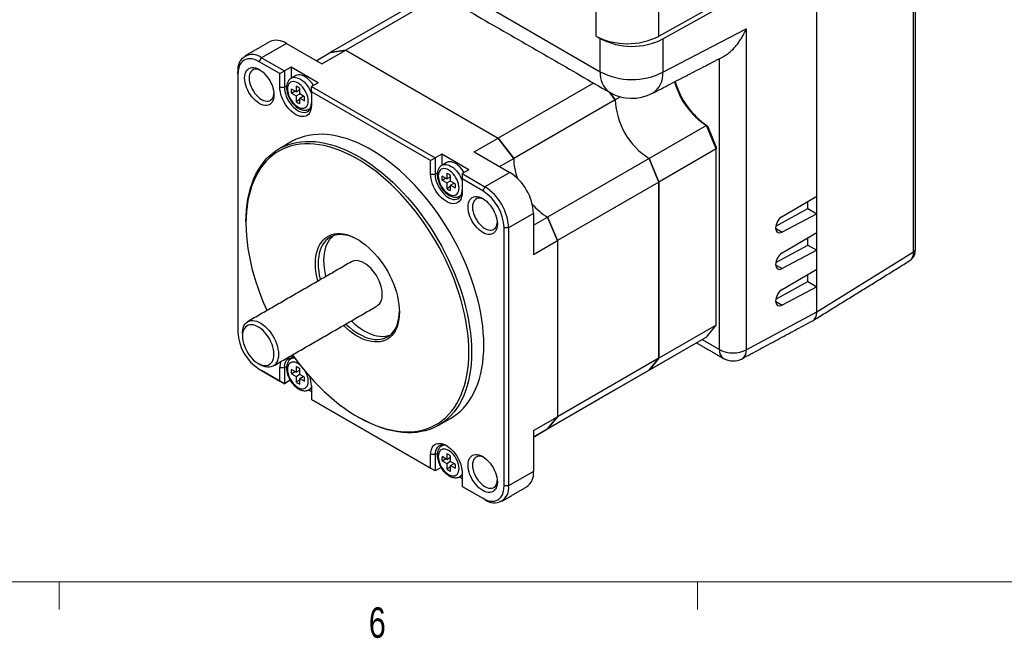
# Model space of a CAD drawing. Header units: millimetres. Extents: x 11 to 421, y 5 to 275.
# Tile 2 of 8: x 113 to 190, y 6 to 54. Entities that reach past the tile are written whole.
import ezdxf

# ---------------------------------------------------------------- set-up
doc = ezdxf.new("R2010")
doc.units = ezdxf.units.MM
doc.styles.add('SLDTEXTSTYLE0', font='TXT', dxfattribs={"width": 0.75})

msp = doc.modelspace()

# ---------------------------------------------------------------- linework, layer by layer
at = {"color": 7, "linetype": 'Continuous', "lineweight": 30}
for p, q in [((182.8586, 35.796), (182.8586, 75.0879)), ((175.2796, 31.1098), (175.2796, 70.7126)), ((175.2796, 40.1736), (175.2796, 70.7056)), ((157.9611, 59.6459), (157.9611, 52.7053)), ((162.8673, 59.2445), (162.8673, 52.6806)), ((171.9044, 57.7186), (162.8673, 52.6806)), ((163.2209, 52.4764), (172.258, 57.5144)), ((145.1158, 56.0033), (137.1608, 51.411)), ((145.8421, 55.9172), (138.3707, 51.6041)), ((149.5978, 54.933), (158.3147, 49.9008)), ((163.2209, 49.8761), (169.7534, 53.2589)), ((169.7534, 53.2589), (169.7534, 28.1385)), ((157.9611, 52.7053), (158.3147, 52.5012)), ((158.3147, 49.9008), (158.3147, 52.5012)), ((163.2209, 52.4764), (163.2209, 49.8761)), ((133.7199, 52.1255), (131.7753, 51.0029)), ((133.7199, 52.1255), (136.4969, 50.5223)), ((131.5986, 50.6967), (131.7753, 51.0029)), ((131.7753, 51.0029), (133.5603, 49.9724)), ((136.0592, 50.775), (137.1608, 51.411)), ((136.4969, 50.5223), (138.3707, 51.6041)), ((138.3707, 51.6041), (137.1608, 51.411)), ((137.1608, 51.411), (138.3707, 51.6041)), ((138.3707, 51.6041), (150.3168, 44.7078)), ((138.3707, 51.6041), (150.3168, 44.7078)), ((167.6508, 28.1491), (167.6508, 50.9411)), ((133.2068, 49.7683), (131.5986, 50.6967)), ((134.0907, 50.2786), (133.5603, 49.9724)), ((136.212, 49.054), (134.0907, 50.2786)), ((134.0907, 50.2786), (134.0907, 49.402)), ((129.9187, 49.7266), (129.9187, 49.9308)), ((129.9187, 49.7266), (129.9187, 29.5183)), ((133.2068, 49.7683), (133.5603, 49.9724)), ((133.2068, 48.7068), (133.2068, 49.7683)), ((133.5603, 49.9724), (133.5603, 48.7068)), ((133.2068, 48.7068), (133.5603, 48.7068)), ((133.7443, 48.813), (133.5603, 48.7068)), ((134.4745, 48.7676), (134.4745, 48.338)), ((134.7675, 48.1688), (134.7675, 48.5985)), ((136.212, 49.054), (135.6817, 48.7478)), ((135.6817, 48.7478), (145.369, 43.1554)), ((135.6817, 48.3396), (135.6817, 48.7478)), ((157.7881, 49.0209), (150.3168, 44.7078)), ((134.4745, 48.338), (134.1088, 48.5491)), ((134.1088, 48.2312), (134.3841, 48.3902)), ((134.1088, 48.2312), (134.4745, 48.0202)), ((134.4745, 48.338), (134.7675, 48.5072)), ((134.4745, 48.0202), (134.7675, 48.1893)), ((134.4745, 48.0202), (134.4745, 47.5905)), ((134.7295, 48.4852), (134.7675, 48.4633)), ((135.1332, 47.9577), (134.7675, 48.1688)), ((134.7675, 47.851), (135.0428, 48.0099)), ((134.7675, 47.4213), (134.7675, 47.851)), ((134.7675, 47.851), (135.1332, 47.6399)), ((135.0048, 48.0318), (135.0048, 47.988)), ((135.6817, 48.3396), (135.6817, 47.2781)), ((145.0155, 42.9513), (135.6817, 48.3396)), ((159.4816, 47.7101), (159.0294, 48.3043)), ((159.0294, 48.3043), (159.4816, 47.7101)), ((159.8915, 47.9467), (159.4816, 47.7101)), ((134.4745, 47.5905), (134.7675, 47.7597)), ((159.4816, 47.7101), (151.5266, 43.1178)), ((166.6198, 45.7073), (162.1332, 43.1173)), ((167.3919, 43.8645), (166.6198, 45.7073)), ((166.6986, 45.6638), (167.3919, 44.0091)), ((148.4429, 43.626), (150.3168, 44.7078)), ((151.5266, 43.1178), (150.3168, 44.7078)), ((150.3168, 44.7078), (151.5266, 43.1178)), ((167.3919, 44.0091), (167.3919, 43.8645)), ((145.8994, 43.4616), (145.369, 43.1554)), ((148.0207, 42.237), (145.8994, 43.4616)), ((145.8994, 43.4616), (145.8994, 42.585)), ((148.4429, 43.626), (151.2199, 42.0229)), ((167.3919, 43.8645), (162.9053, 41.2745)), ((167.3919, 30.0697), (167.3919, 43.8645)), ((145.0155, 42.9513), (145.369, 43.1554)), ((145.0155, 41.8898), (145.0155, 42.9513)), ((145.369, 43.1554), (145.369, 41.8898)), ((150.425, 42.4818), (151.5266, 43.1178)), ((162.1332, 43.1173), (154.1783, 38.525)), ((162.9053, 41.2745), (162.1332, 43.1173)), ((162.1332, 43.1173), (162.9053, 41.2745)), ((145.0155, 41.8898), (145.369, 41.8898)), ((145.5529, 41.996), (145.369, 41.8898)), ((146.2832, 41.521), (145.9175, 41.7321)), ((146.2832, 41.9506), (146.2832, 41.521)), ((146.2832, 41.521), (146.5762, 41.6902)), ((146.5382, 41.6682), (146.5762, 41.6463)), ((146.5762, 41.3518), (146.5762, 41.7815)), ((148.0207, 42.237), (147.4904, 41.9308)), ((147.4904, 41.9308), (149.2754, 40.9003)), ((147.4904, 41.9308), (147.4904, 41.5226)), ((151.2199, 42.0229), (149.2754, 40.9003)), ((145.9175, 41.4142), (146.1928, 41.5731)), ((145.9175, 41.4142), (146.2832, 41.2032)), ((146.2832, 41.2032), (146.5762, 41.3723)), ((146.2832, 41.2032), (146.2832, 40.7735)), ((146.2832, 40.7735), (146.5762, 40.9427)), ((146.9419, 41.1407), (146.5762, 41.3518)), ((146.5762, 41.034), (146.8515, 41.1929)), ((146.5762, 40.6043), (146.5762, 41.034)), ((146.5762, 41.034), (146.9419, 40.8229)), ((146.8135, 41.2148), (146.8135, 41.171)), ((147.4904, 41.5226), (147.4904, 40.4611)), ((149.0986, 40.5942), (147.4904, 41.5226)), ((149.2754, 40.9003), (149.0986, 40.5942)), ((162.9053, 41.2745), (154.9503, 36.6822)), ((162.9053, 27.4796), (162.9053, 41.2745)), ((162.9053, 41.2745), (162.9053, 27.4796)), ((172.5674, 38.5796), (175.2796, 40.1736)), ((174.5725, 39.1936), (174.5725, 39.758)), ((153.0765, 38.8072), (151.132, 37.6846)), ((153.0765, 38.8072), (153.0765, 35.6005)), ((172.0556, 37.8179), (174.5725, 39.1936)), ((175.2796, 38.7854), (172.5674, 37.3553)), ((174.5725, 39.1936), (175.2796, 38.7854)), ((175.2796, 37.3157), (175.2796, 38.7854)), ((153.0765, 37.8889), (154.1783, 38.525)), ((154.9503, 36.6822), (154.1783, 38.525)), ((154.1783, 38.525), (154.9503, 36.6822)), ((151.132, 37.6846), (150.7784, 37.6846)), ((150.7784, 17.4763), (150.7784, 37.6846)), ((151.132, 37.6846), (151.132, 17.4763)), ((172.0423, 37.6584), (172.5674, 37.3553)), ((172.5674, 35.7217), (175.2796, 37.3157)), ((153.0765, 35.6005), (154.9503, 36.6822)), ((154.9503, 36.6822), (154.9503, 22.8873)), ((154.9503, 36.6822), (154.9503, 22.8873)), ((172.0556, 34.96), (174.5725, 36.3357)), ((174.5725, 36.3357), (174.5725, 36.9001)), ((174.5725, 36.3357), (175.2796, 35.9275)), ((175.2796, 35.9275), (172.5674, 34.4974)), ((175.2796, 34.4578), (175.2796, 35.9275)), ((175.2796, 31.1098), (182.8586, 35.796)), ((172.0423, 34.8005), (172.5674, 34.4974)), ((172.5674, 32.8639), (175.2796, 34.4578)), ((174.5725, 33.4779), (174.5725, 34.0422)), ((172.0556, 32.1021), (174.5725, 33.4779)), ((174.5725, 33.4779), (175.2796, 33.0697)), ((175.2796, 33.0697), (172.5674, 31.6395)), ((175.2796, 31.1098), (175.2796, 33.0697)), ((172.0423, 31.9426), (172.5674, 31.6395)), ((169.7534, 28.1385), (175.2796, 31.1098)), ((167.3919, 30.0697), (162.9053, 27.4796)), ((166.6198, 29.1183), (167.3919, 30.0697)), ((166.6198, 29.1183), (162.1332, 26.5282)), ((166.2959, 28.9312), (167.6508, 28.1491)), ((162.9053, 27.4796), (154.9503, 22.8873)), ((163.9682, 27.587), (159.4816, 24.9969)), ((162.1332, 26.5282), (162.9053, 27.4796)), ((162.9053, 27.4796), (162.1332, 26.5282)), ((131.5986, 26.6087), (133.2068, 25.6803)), ((131.5986, 26.6087), (131.7753, 26.5067)), ((133.5603, 25.4762), (131.7753, 26.5067)), ((133.2068, 25.6803), (133.2068, 26.7418)), ((133.2068, 26.7418), (133.5603, 26.7418)), ((133.7443, 26.848), (133.5603, 26.7418)), ((133.5603, 26.7418), (133.5603, 25.4762)), ((134.4745, 26.373), (134.1088, 26.5841)), ((134.1088, 26.2663), (134.3841, 26.4252)), ((134.1088, 26.2663), (134.4745, 26.0552)), ((134.4745, 26.8027), (134.4745, 26.373)), ((134.4745, 26.373), (134.7675, 26.5422)), ((134.7295, 26.5203), (134.7675, 26.4983)), ((134.7675, 26.2039), (134.7675, 26.6335)), ((162.1332, 26.5282), (154.1783, 21.9359)), ((133.2068, 25.6803), (133.5603, 25.4762)), ((134.0254, 25.7447), (133.5603, 25.4762)), ((134.4745, 26.0552), (134.7675, 26.2244)), ((134.4745, 26.0552), (134.4745, 25.6256)), ((134.4745, 25.6256), (134.7675, 25.7947)), ((135.1332, 25.9928), (134.7675, 26.2039)), ((134.7675, 25.886), (135.0428, 26.0449)), ((134.7675, 25.4564), (134.7675, 25.886)), ((134.7675, 25.886), (135.1332, 25.675)), ((135.0048, 26.0669), (135.0048, 26.023)), ((135.4508, 24.9972), (135.6817, 24.8639)), ((135.6817, 25.3131), (135.6817, 24.2516)), ((159.4816, 24.9969), (153.0765, 21.2994)), ((135.6817, 24.2516), (145.0155, 18.8633)), ((135.6817, 24.2516), (135.6817, 24.2516)), ((145.369, 18.6592), (135.6817, 24.2516)), ((153.0765, 21.8056), (154.9503, 22.8873)), ((154.1783, 21.9359), (154.9503, 22.8873)), ((154.9503, 22.8873), (154.1783, 21.9359)), ((153.0765, 21.2999), (154.1783, 21.9359)), ((153.0765, 21.8056), (153.0765, 18.5988)), ((145.0155, 18.8633), (145.0155, 19.9248)), ((145.369, 19.9248), (145.0155, 19.9248)), ((145.5529, 20.031), (145.369, 19.9248)), ((145.369, 19.9248), (145.369, 18.6592)), ((146.2832, 19.556), (145.9175, 19.7671)), ((145.9175, 19.4493), (146.1928, 19.6082)), ((145.9175, 19.4493), (146.2832, 19.2382)), ((146.2832, 19.9857), (146.2832, 19.556)), ((146.2832, 19.556), (146.5762, 19.7252)), ((146.2832, 19.2382), (146.5762, 19.4074)), ((146.5382, 19.7033), (146.5762, 19.6813)), ((146.5762, 19.3869), (146.5762, 19.8165)), ((146.9419, 19.1758), (146.5762, 19.3869)), ((145.369, 18.6592), (145.0155, 18.8633)), ((145.8341, 18.9277), (145.369, 18.6592)), ((146.2832, 19.2382), (146.2832, 18.8086)), ((146.2832, 18.8086), (146.5762, 18.9777)), ((146.5762, 19.069), (146.8515, 19.2279)), ((146.5762, 18.6394), (146.5762, 19.069)), ((146.5762, 19.069), (146.9419, 18.858)), ((146.8135, 19.2499), (146.8135, 19.206)), ((153.0765, 18.5988), (151.132, 17.4763)), ((147.2595, 18.1801), (147.4904, 18.0469)), ((147.4904, 18.4961), (147.4904, 17.4346)), ((147.4904, 17.4346), (149.0986, 16.5062)), ((149.2754, 16.4041), (147.4904, 17.4346)), ((147.4904, 17.4346), (147.4904, 17.4346)), ((151.132, 17.4763), (150.7784, 17.4763)), ((149.2754, 16.4041), (149.0986, 16.5062))]:
    msp.add_line(p, q, dxfattribs=at)
at = {"color": 7, "linetype": 'Continuous', "lineweight": 0}
for p, q in [((415.9568, 9.9587), (15.9068, 9.9587)), ((115.9129, 9.9587), (115.9129, 7.8048)), ((165.9192, 9.9587), (165.9192, 7.8048))]:
    msp.add_line(p, q, dxfattribs=at)
at = {"color": 7, "linetype": 'Continuous', "lineweight": 30, "flags": 128}
for points in [[(131.5986, 50.6967), (131.4105, 50.7931), (131.2248, 50.8639), (131.0438, 50.9081), (130.8697, 50.9254), (130.7048, 50.9153), (130.5512, 50.8781), (130.4108, 50.8143), (130.2852, 50.7245), (130.1762, 50.61), (130.0851, 50.4723), (130.013, 50.3129), (129.9609, 50.134), (129.9293, 49.9377), (129.9187, 49.7266)], [(132.7476, 48.0936), (132.7378, 47.9261), (132.7085, 47.7728), (132.6602, 47.6363), (132.5937, 47.519), (132.5102, 47.4229), (132.4111, 47.3496), (132.2981, 47.3004), (132.1731, 47.2761), (132.0383, 47.2772), (131.896, 47.3036), (131.7485, 47.3548), (131.5986, 47.43), (131.4486, 47.528), (131.3012, 47.6469), (131.1588, 47.7849), (131.024, 47.9395), (130.8991, 48.108), (130.7861, 48.2877), (130.687, 48.4754), (130.6035, 48.6679), (130.537, 48.862), (130.4887, 49.0542), (130.4593, 49.2414), (130.4495, 49.4202), (130.4593, 49.5878), (130.4887, 49.7411), (130.537, 49.8775), (130.6035, 49.9948), (130.687, 50.0909), (130.7861, 50.1642), (130.8991, 50.2134), (131.024, 50.2377), (131.1588, 50.2366), (131.3012, 50.2103), (131.4486, 50.159), (131.5986, 50.0838), (131.7485, 49.9859), (131.896, 49.8669), (132.0383, 49.7289), (132.1731, 49.5744), (132.2981, 49.4058), (132.4111, 49.2261), (132.5102, 49.0384), (132.5937, 48.8459), (132.6602, 48.6518), (132.7085, 48.4596), (132.7378, 48.2724), (132.7476, 48.0936)], [(131.6908, 50.0262), (131.637, 50.0502), (131.5014, 50.0944), (131.3714, 50.1134), (131.2497, 50.1069), (131.1386, 50.075), (131.0406, 50.0184), (130.9574, 49.9381), (130.8909, 49.8359), (130.8425, 49.7138), (130.813, 49.5743), (130.8031, 49.4202), (130.813, 49.2547), (130.8425, 49.0812), (130.8909, 48.9031), (130.9574, 48.7241), (131.0406, 48.5479), (131.1386, 48.378), (131.2497, 48.2179), (131.3714, 48.0708), (131.5014, 47.9398), (131.637, 47.8275), (131.7753, 47.7362), (131.9137, 47.6678), (132.0493, 47.6236), (132.1792, 47.6045), (132.301, 47.611), (132.412, 47.6429), (132.5101, 47.6995), (132.5933, 47.7798), (132.6598, 47.882), (132.7082, 48.0041), (132.7377, 48.1436), (132.7439, 48.202)], [(134.0969, 49.4084), (134.1883, 49.4492), (134.3028, 49.4723), (134.4269, 49.4705), (134.5583, 49.444), (134.6943, 49.3932), (134.8323, 49.3191), (134.9697, 49.2231), (135.1037, 49.1071), (135.2317, 48.9735), (135.3514, 48.8247), (135.4602, 48.6637), (135.5561, 48.4936), (135.6373, 48.3177), (135.6817, 48.2011)], [(135.8334, 48.8354), (135.8137, 48.8678), (135.7049, 49.0288), (135.5853, 49.1776), (135.4572, 49.3112), (135.3232, 49.4272), (135.1859, 49.5232), (135.0479, 49.5973), (134.9118, 49.6481), (134.7805, 49.6746), (134.6564, 49.6764), (134.5419, 49.6533), (134.4514, 49.6131)], [(135.6817, 47.2781), (135.6719, 47.1046), (135.6428, 46.9452), (135.5948, 46.8022), (135.5286, 46.678), (135.4453, 46.5746), (135.3463, 46.4935), (135.233, 46.4361), (135.1073, 46.4032), (134.9711, 46.3953), (134.8266, 46.4127), (134.6761, 46.4549), (134.5219, 46.5215), (134.3665, 46.6112), (134.2124, 46.7227), (134.0618, 46.8542), (133.9174, 47.0036), (133.7812, 47.1687), (133.6555, 47.3468), (133.5422, 47.535), (133.4431, 47.7304), (133.3599, 47.93), (133.2937, 48.1306), (133.2457, 48.329), (133.2166, 48.5221), (133.2068, 48.7068)], [(133.5603, 48.7068), (133.5702, 48.5343), (133.5997, 48.3536), (133.6482, 48.1681), (133.7148, 47.9813), (133.7982, 47.7965), (133.8971, 47.6173), (134.0093, 47.447), (134.133, 47.2887), (134.2658, 47.1454), (134.4052, 47.0199), (134.5486, 46.9143), (134.6934, 46.8307), (134.8368, 46.7707), (134.9762, 46.7353), (135.109, 46.7253), (135.2327, 46.7407), (135.345, 46.7814), (135.4438, 46.8465), (135.5273, 46.9349), (135.5939, 47.0449), (135.6423, 47.1744), (135.6718, 47.3211), (135.6817, 47.4822)], [(135.4342, 47.6251), (135.4242, 47.7777), (135.3944, 47.9382), (135.3455, 48.1025), (135.2789, 48.2666), (135.196, 48.4265), (135.099, 48.5782), (134.9902, 48.718), (134.8723, 48.8425), (134.7482, 48.9485), (134.621, 49.0335), (134.4938, 49.0954), (134.3697, 49.1326), (134.2518, 49.1443), (134.143, 49.1301), (134.046, 49.0904), (133.9631, 49.0262), (133.8965, 48.9391), (133.8476, 48.8311), (133.8178, 48.705), (133.8078, 48.5639), (133.8178, 48.4112), (133.8476, 48.2508), (133.8965, 48.0864), (133.9631, 47.9223), (134.046, 47.7624), (134.143, 47.6107), (134.2518, 47.4709), (134.3697, 47.3465), (134.4938, 47.2405), (134.621, 47.1555), (134.7482, 47.0936), (134.8723, 47.0564), (134.9902, 47.0447), (135.099, 47.0589), (135.196, 47.0986), (135.2789, 47.1628), (135.3455, 47.2499), (135.3944, 47.3579), (135.4242, 47.4839), (135.4342, 47.6251)], [(135.6046, 47.0684), (135.5561, 47.0239), (135.4959, 46.983)], [(149.1874, 28.4989), (149.1777, 28.9829), (149.1486, 29.4771), (149.1001, 29.9803), (149.0324, 30.4915), (148.9456, 31.0096), (148.8399, 31.5333), (148.7156, 32.0616), (148.5728, 32.5933), (148.412, 33.1271), (148.2334, 33.6621), (148.0375, 34.1969), (147.8247, 34.7303), (147.5955, 35.2613), (147.3504, 35.7887), (147.0898, 36.3112), (146.8145, 36.8278), (146.5249, 37.3373), (146.2217, 37.8386), (145.9057, 38.3306), (145.5774, 38.8122), (145.2376, 39.2823), (144.8871, 39.7399), (144.5266, 40.184), (144.1569, 40.6137), (143.7789, 41.028), (143.3933, 41.4259), (143.001, 41.8066), (142.6029, 42.1693), (142.1998, 42.5132), (141.7926, 42.8374), (141.3823, 43.1414), (140.9697, 43.4244), (140.5558, 43.6858), (140.1414, 43.925), (139.7274, 44.1416), (139.3148, 44.3349), (138.9045, 44.5047), (138.4974, 44.6505), (138.0943, 44.772), (137.6962, 44.869), (137.3039, 44.9412), (136.9183, 44.9885), (136.5402, 45.0107), (136.1706, 45.0079), (135.8101, 44.98), (135.4595, 44.927), (135.1198, 44.8492), (134.7915, 44.7467), (134.4754, 44.6196), (134.1723, 44.4683), (134.0991, 44.4271)], [(130.5551, 38.1529), (130.5649, 38.6257), (130.594, 39.0863), (130.6424, 39.5336), (130.7102, 39.9666), (130.7969, 40.3844), (130.9026, 40.7861), (131.027, 41.1708), (131.1697, 41.5377), (131.3306, 41.8859), (131.5091, 42.2146), (131.705, 42.5233), (131.9178, 42.8111), (132.147, 43.0774), (132.3922, 43.3217), (132.6527, 43.5434), (132.9281, 43.7421), (133.2177, 43.9173), (133.5208, 44.0685), (133.8369, 44.1956), (134.1652, 44.2981), (134.5049, 44.376), (134.8555, 44.4289), (135.216, 44.4568), (135.5856, 44.4596), (135.9637, 44.4374), (136.3493, 44.3901), (136.7416, 44.3179), (137.1397, 44.221), (137.5428, 44.0994), (137.9499, 43.9536), (138.3602, 43.7839), (138.7728, 43.5905), (139.1868, 43.374), (139.6012, 43.1347), (140.0151, 42.8733), (140.4277, 42.5903), (140.838, 42.2864), (141.2452, 41.9621), (141.6483, 41.6182), (142.0464, 41.2555), (142.4387, 40.8748), (142.8243, 40.4769), (143.2023, 40.0626), (143.572, 39.633), (143.9325, 39.1888), (144.283, 38.7312), (144.6228, 38.2611), (144.9511, 37.7795), (145.2671, 37.2875), (145.5703, 36.7862), (145.8599, 36.2768), (146.1352, 35.7602), (146.3958, 35.2376), (146.6409, 34.7103), (146.8701, 34.1793), (147.0829, 33.6458), (147.2788, 33.111), (147.4574, 32.5761), (147.6182, 32.0422), (147.761, 31.5105), (147.8853, 30.9822), (147.991, 30.4585), (148.0778, 29.9405), (148.1455, 29.4293), (148.194, 28.926), (148.2231, 28.4319), (148.2328, 27.9478)], [(148.0207, 27.9478), (148.0111, 28.426), (147.9823, 28.9143), (147.9344, 29.4115), (147.8675, 29.9166), (147.7818, 30.4284), (147.6774, 30.9458), (147.5545, 31.4678), (147.4135, 31.9931), (147.2546, 32.5205), (147.0781, 33.049), (146.8846, 33.5774), (146.6744, 34.1045), (146.4479, 34.6291), (146.2057, 35.1501), (145.9483, 35.6664), (145.6762, 36.1768), (145.3901, 36.6802), (145.0906, 37.1755), (144.7783, 37.6615), (144.454, 38.1373), (144.1183, 38.6018), (143.772, 39.0539), (143.4158, 39.4927), (143.0505, 39.9173), (142.677, 40.3265), (142.2961, 40.7197), (141.9085, 41.0958), (141.5151, 41.4542), (141.1169, 41.7939), (140.7146, 42.1143), (140.3093, 42.4146), (139.9016, 42.6942), (139.4926, 42.9525), (139.0832, 43.1888), (138.6742, 43.4028), (138.2666, 43.5938), (137.8612, 43.7616), (137.4589, 43.9056), (137.0607, 44.0257), (136.6673, 44.1215), (136.2798, 44.1928), (135.8988, 44.2395), (135.5253, 44.2615), (135.16, 44.2587), (134.8039, 44.2311), (134.4575, 44.1788), (134.1218, 44.1019), (133.7975, 44.0006), (133.4852, 43.8751), (133.1857, 43.7256), (132.8996, 43.5526), (132.6276, 43.3563), (132.3701, 43.1372), (132.1279, 42.8959), (131.9015, 42.6327), (131.6912, 42.3484), (131.4977, 42.0434), (131.3213, 41.7186), (131.1624, 41.3746), (131.0213, 41.0122), (130.8985, 40.6321), (130.794, 40.2352), (130.7083, 39.8224), (130.6414, 39.3945), (130.5935, 38.9526), (130.5647, 38.4976), (130.5551, 38.0305), (130.5647, 37.5523), (130.5935, 37.064), (130.6414, 36.5668), (130.7083, 36.0617), (130.794, 35.5499), (130.8985, 35.0325), (131.0213, 34.5105), (131.1624, 33.9852), (131.3213, 33.4578), (131.4977, 32.9293), (131.6912, 32.4009), (131.9015, 31.8738), (132.1279, 31.3492), (132.194, 31.2033)], [(145.9056, 42.5914), (145.997, 42.6322), (146.1115, 42.6553), (146.2356, 42.6535), (146.367, 42.627), (146.503, 42.5762), (146.641, 42.502), (146.7784, 42.4061), (146.9124, 42.2901), (147.0404, 42.1565), (147.16, 42.0077), (147.2689, 41.8467), (147.3648, 41.6766), (147.446, 41.5007), (147.4904, 41.3841)], [(147.6421, 42.0184), (147.5695, 42.1326), (147.455, 42.2879), (147.3309, 42.4295), (147.1995, 42.5546), (147.0635, 42.6608), (146.9255, 42.746), (146.7881, 42.8087), (146.6541, 42.8474), (146.5261, 42.8616), (146.4064, 42.8509), (146.2976, 42.8156), (146.2601, 42.7961)], [(147.4904, 40.4611), (147.4806, 40.2876), (147.4515, 40.1281), (147.4035, 39.9852), (147.3373, 39.861), (147.254, 39.7576), (147.155, 39.6765), (147.0417, 39.6191), (146.916, 39.5862), (146.7798, 39.5783), (146.6353, 39.5957), (146.4848, 39.6379), (146.3306, 39.7044), (146.1752, 39.7942), (146.021, 39.9056), (145.8705, 40.0372), (145.726, 40.1866), (145.5899, 40.3517), (145.4641, 40.5298), (145.3509, 40.718), (145.2518, 40.9134), (145.1685, 41.113), (145.1024, 41.3136), (145.0544, 41.512), (145.0252, 41.7051), (145.0155, 41.8898)], [(145.369, 41.8898), (145.3789, 41.7173), (145.4084, 41.5366), (145.4568, 41.3511), (145.5234, 41.1643), (145.6069, 40.9795), (145.7057, 40.8003), (145.818, 40.6299), (145.9417, 40.4717), (146.0745, 40.3284), (146.2139, 40.2029), (146.3573, 40.0973), (146.5021, 40.0137), (146.6455, 39.9537), (146.7849, 39.9183), (146.9177, 39.9083), (147.0414, 39.9237), (147.1536, 39.9644), (147.2525, 40.0295), (147.3359, 40.1179), (147.4025, 40.2279), (147.451, 40.3574), (147.4805, 40.5041), (147.4904, 40.6652)], [(147.2429, 40.808), (147.2329, 40.9607), (147.2031, 41.1212), (147.1542, 41.2855), (147.0876, 41.4496), (147.0047, 41.6095), (146.9077, 41.7612), (146.7989, 41.901), (146.681, 42.0255), (146.5569, 42.1315), (146.4297, 42.2165), (146.3025, 42.2784), (146.1784, 42.3156), (146.0605, 42.3273), (145.9517, 42.3131), (145.8547, 42.2734), (145.7718, 42.2092), (145.7051, 42.1221), (145.6563, 42.0141), (145.6265, 41.888), (145.6165, 41.7469), (145.6265, 41.5942), (145.6563, 41.4338), (145.7051, 41.2694), (145.7718, 41.1053), (145.8547, 40.9454), (145.9517, 40.7937), (146.0605, 40.6539), (146.1784, 40.5295), (146.3025, 40.4235), (146.4297, 40.3385), (146.5569, 40.2766), (146.681, 40.2394), (146.7989, 40.2277), (146.9077, 40.2419), (147.0047, 40.2815), (147.0876, 40.3458), (147.1542, 40.4329), (147.2031, 40.5408), (147.2329, 40.6669), (147.2429, 40.808)], [(147.4133, 40.2514), (147.3648, 40.2069), (147.3046, 40.166)], [(150.2476, 37.991), (150.2378, 37.8235), (150.2085, 37.6702), (150.1602, 37.5338), (150.0937, 37.4165), (150.0102, 37.3204), (149.9111, 37.2471), (149.7981, 37.1979), (149.6731, 37.1736), (149.5383, 37.1746), (149.396, 37.201), (149.2486, 37.2523), (149.0986, 37.3275), (148.9486, 37.4254), (148.8012, 37.5444), (148.6589, 37.6823), (148.5241, 37.8369), (148.3991, 38.0055), (148.2861, 38.1852), (148.187, 38.3729), (148.1035, 38.5654), (148.037, 38.7594), (147.9887, 38.9517), (147.9594, 39.1388), (147.9495, 39.3177), (147.9594, 39.4852), (147.9887, 39.6385), (148.037, 39.775), (148.1035, 39.8923), (148.187, 39.9884), (148.2861, 40.0617), (148.3991, 40.1109), (148.5241, 40.1351), (148.6589, 40.1341), (148.8012, 40.1077), (148.9486, 40.0565), (149.0986, 39.9812), (149.2486, 39.8833), (149.396, 39.7644), (149.5383, 39.6264), (149.6731, 39.4718), (149.7981, 39.3032), (149.9111, 39.1236), (150.0102, 38.9359), (150.0937, 38.7433), (150.1602, 38.5493), (150.2085, 38.3571), (150.2378, 38.1699), (150.2476, 37.991)], [(149.1908, 39.9237), (149.137, 39.9476), (149.0014, 39.9918), (148.8715, 40.0109), (148.7497, 40.0044), (148.6387, 39.9725), (148.5406, 39.9158), (148.4574, 39.8356), (148.3909, 39.7334), (148.3425, 39.6113), (148.313, 39.4718), (148.3031, 39.3177), (148.313, 39.1522), (148.3425, 38.9787), (148.3909, 38.8006), (148.4574, 38.6216), (148.5406, 38.4454), (148.6387, 38.2755), (148.7497, 38.1154), (148.8715, 37.9683), (149.0014, 37.8373), (149.137, 37.725), (149.2754, 37.6337), (149.4137, 37.5652), (149.5493, 37.521), (149.6792, 37.502), (149.801, 37.5085), (149.9121, 37.5403), (150.0101, 37.597), (150.0933, 37.6772), (150.1598, 37.7795), (150.2082, 37.9016), (150.2377, 38.0411), (150.2439, 38.0995)], [(136.1889, 33.5094), (136.1531, 33.6532), (136.0864, 33.9722), (136.0384, 34.2855), (136.0095, 34.5911), (135.9999, 34.8873), (136.0095, 35.1724), (136.0384, 35.4447), (136.0864, 35.7025), (136.1531, 35.9444), (136.2382, 36.169), (136.3413, 36.375), (136.4616, 36.561), (136.5985, 36.7261), (136.7512, 36.8693), (136.9188, 36.9897), (137.1003, 37.0866), (137.2946, 37.1595), (137.5006, 37.2079), (137.7171, 37.2316), (137.9429, 37.2303), (138.1765, 37.2042), (138.4166, 37.1533), (138.6619, 37.078), (138.9108, 36.9787), (139.162, 36.856), (139.4139, 36.7106), (139.665, 36.5433), (139.9139, 36.3552), (140.1592, 36.1474), (140.3993, 35.921), (140.6329, 35.6774), (140.8587, 35.418), (141.0752, 35.1444), (141.2812, 34.8581), (141.4755, 34.5609), (141.657, 34.2544), (141.8246, 33.9405), (141.9773, 33.621), (142.1142, 33.2979), (142.2345, 32.9729), (142.3376, 32.648), (142.4227, 32.3251), (142.4895, 32.0061), (142.5374, 31.6928), (142.5663, 31.3872), (142.576, 31.091), (142.576, 31.091)], [(139.3419, 36.7544), (139.1443, 36.8576), (138.8962, 36.9669), (138.6512, 37.0521), (138.4107, 37.1126), (138.1763, 37.1481), (137.9494, 37.1583), (137.7314, 37.1431), (137.5237, 37.1028), (137.3274, 37.0374), (137.144, 36.9475), (136.9744, 36.8335), (136.8197, 36.6963), (136.6809, 36.5365), (136.5588, 36.3552), (136.4542, 36.1536), (136.3677, 35.9329), (136.2999, 35.6943), (136.2512, 35.4395), (136.2218, 35.1699), (136.212, 34.8873), (136.2218, 34.5933), (136.2512, 34.2899), (136.2999, 33.9788), (136.3677, 33.6619), (136.3783, 33.6188)], [(137.3663, 37.0527), (137.244, 36.9412), (137.1052, 36.7814), (136.9831, 36.6002), (136.8785, 36.3985), (136.792, 36.1778), (136.7242, 35.9392), (136.6754, 35.6844), (136.6461, 35.4149), (136.6363, 35.1322), (136.6461, 34.8383), (136.6754, 34.5348), (136.7242, 34.2237), (136.792, 33.9069), (136.8026, 33.8637)], [(141.2325, 32.4789), (141.2225, 32.6778), (141.1929, 32.8853), (141.144, 33.0986), (141.0764, 33.3147), (140.9912, 33.5305), (140.8895, 33.743), (140.7728, 33.9492), (140.6427, 34.1462), (140.501, 34.3313), (140.3497, 34.5018), (140.191, 34.6554), (140.027, 34.7899), (139.8602, 34.9035), (139.6927, 34.9944), (139.5269, 35.0615), (139.3653, 35.1038), (139.21, 35.1208), (139.0633, 35.112), (138.9272, 35.0778), (138.8183, 35.0274)], [(142.576, 31.091), (142.5663, 30.8059), (142.5374, 30.5337), (142.4895, 30.2758), (142.4227, 30.0339), (142.3376, 29.8093), (142.2345, 29.6033), (142.1142, 29.4173), (141.9773, 29.2522), (141.8246, 29.109), (141.657, 28.9886), (141.4755, 28.8917), (141.2812, 28.8188), (141.0752, 28.7704), (140.8587, 28.7467), (140.6329, 28.748), (140.3993, 28.7741), (140.1592, 28.825), (139.9139, 28.9003), (139.665, 28.9996), (139.4139, 29.1223), (139.162, 29.2677), (138.9108, 29.435), (138.6619, 29.6231), (138.4166, 29.8309), (138.1887, 30.0453)], [(138.3782, 30.1546), (138.4107, 30.1234), (138.6512, 29.9063), (138.8962, 29.7085), (139.1443, 29.5314), (139.394, 29.3759), (139.6436, 29.2432), (139.8917, 29.1338), (140.1368, 29.0487), (140.3773, 28.9881), (140.6117, 28.9527), (140.8386, 28.9425), (141.0566, 28.9576), (141.2643, 28.998), (141.4605, 29.0633), (141.644, 29.1533), (141.8136, 29.2672), (141.9683, 29.4045), (142.1071, 29.5643), (142.2291, 29.7455), (142.3337, 29.9471), (142.4202, 30.1679), (142.488, 30.4064), (142.5368, 30.6613), (142.5661, 30.9308), (142.5755, 31.153)], [(130.2723, 29.4174), (130.2748, 29.5127), (130.2946, 29.6934), (130.334, 29.8587), (130.3923, 30.0064), (130.4688, 30.1344), (130.5624, 30.2408), (130.6718, 30.3243), (130.7954, 30.3835), (130.9316, 30.4177), (131.0783, 30.4264), (131.2336, 30.4095), (131.3952, 30.3672), (131.5609, 30.3001), (131.7284, 30.2091), (131.8953, 30.0956), (132.0593, 29.9611), (132.218, 29.8075), (132.3693, 29.6369), (132.511, 29.4519), (132.6411, 29.2548), (132.7578, 29.0486), (132.8595, 28.8361), (132.9447, 28.6203), (133.0122, 28.4043), (133.0612, 28.191), (133.0908, 27.9834), (133.1007, 27.7845)], [(132.7472, 27.7845), (132.7374, 27.9693), (132.7083, 28.1624), (132.6603, 28.3607), (132.5941, 28.5613), (132.5108, 28.7609), (132.4118, 28.9563), (132.2985, 29.1446), (132.1728, 29.3226), (132.0366, 29.4877), (131.8921, 29.6372), (131.7416, 29.7687), (131.5874, 29.8802), (131.432, 29.9699), (131.2779, 30.0364), (131.1273, 30.0787), (130.9829, 30.096), (130.8467, 30.0882), (130.721, 30.0553), (130.6077, 29.9978), (130.5086, 29.9167), (130.4254, 29.8133), (130.3592, 29.6891), (130.3112, 29.5462), (130.2821, 29.3867), (130.2723, 29.2133), (130.2821, 29.0285), (130.3112, 28.8355), (130.3592, 28.6371), (130.4254, 28.4365), (130.5086, 28.2369), (130.6077, 28.0415), (130.721, 27.8532), (130.8467, 27.6752), (130.9829, 27.5101), (131.1273, 27.3606), (131.2779, 27.2291), (131.432, 27.1176), (131.5874, 27.0279), (131.7416, 26.9614), (131.8921, 26.9191), (132.0366, 26.9018), (132.1728, 26.9096), (132.2985, 26.9425), (132.4118, 27), (132.5108, 27.0811), (132.5941, 27.1845), (132.6603, 27.3087), (132.7083, 27.4516), (132.7374, 27.6111), (132.7472, 27.7845)], [(138.8024, 30.3996), (138.835, 30.3683), (139.0754, 30.1512), (139.3205, 29.9535), (139.5686, 29.7763), (139.8182, 29.6209), (140.0679, 29.4881), (140.316, 29.3788), (140.5611, 29.2936), (140.8015, 29.2331), (141.0359, 29.1976), (141.2628, 29.1874), (141.4808, 29.2025), (141.6886, 29.2429), (141.8459, 29.293)], [(133.1007, 27.7845), (133.0908, 27.5971), (133.0612, 27.4238), (133.0122, 27.267), (132.9447, 27.1289), (132.8595, 27.0115), (132.7578, 26.9164), (132.6411, 26.845), (132.511, 26.7982), (132.3693, 26.7767), (132.218, 26.7808), (132.0593, 26.8104), (131.8953, 26.8652), (131.7284, 26.9444), (131.6863, 26.968)], [(134.1938, 27.7391), (134.4575, 27.3765), (134.8039, 26.9244), (135.16, 26.4856), (135.5253, 26.061), (135.8988, 25.6518), (136.2798, 25.2586), (136.6673, 24.8825), (137.0607, 24.5241), (137.4589, 24.1844), (137.8612, 23.864), (138.2666, 23.5637), (138.6742, 23.2841), (139.0832, 23.0258), (139.4926, 22.7895), (139.9016, 22.5755), (140.3093, 22.3845), (140.7146, 22.2167), (141.1169, 22.0727), (141.5151, 21.9526), (141.9085, 21.8568), (142.2961, 21.7855), (142.677, 21.7388), (143.0505, 21.7168), (143.4158, 21.7196), (143.772, 21.7472), (144.1183, 21.7995), (144.454, 21.8764), (144.7783, 21.9777), (145.0906, 22.1032), (145.3901, 22.2527), (145.6762, 22.4257), (145.9483, 22.622), (146.2057, 22.8411), (146.4479, 23.0824), (146.6744, 23.3456), (146.8846, 23.6299), (147.0781, 23.9349), (147.2546, 24.2597), (147.4135, 24.6037), (147.5545, 24.9661), (147.6774, 25.3462), (147.7818, 25.7431), (147.8675, 26.1559), (147.9344, 26.5838), (147.9823, 27.0257), (148.0111, 27.4807), (148.0207, 27.9478)], [(148.2328, 27.9478), (148.2231, 27.475), (148.194, 27.0145), (148.1455, 26.5672), (148.0778, 26.1342), (147.991, 25.7163), (147.8853, 25.3146), (147.761, 24.9299), (147.6182, 24.5631), (147.4574, 24.2149), (147.2788, 23.8861), (147.0829, 23.5775), (146.8701, 23.2897), (146.6409, 23.0233), (146.3958, 22.779), (146.1352, 22.5573), (145.8599, 22.3587), (145.5703, 22.1835), (145.2671, 22.0322), (144.9511, 21.9052), (144.6228, 21.8026), (144.283, 21.7248), (143.9325, 21.6719), (143.572, 21.644), (143.2023, 21.6411), (142.8243, 21.6634), (142.4387, 21.7106), (142.0464, 21.7828), (141.6483, 21.8798), (141.2452, 22.0013), (140.838, 22.1471), (140.4277, 22.3169), (140.0151, 22.5103), (139.6012, 22.7268), (139.3925, 22.8445)], [(146.5981, 22.7758), (146.8145, 22.9097), (147.0898, 23.1084), (147.3504, 23.3301), (147.5955, 23.5744), (147.8247, 23.8408), (148.0375, 24.1286), (148.2334, 24.4372), (148.412, 24.766), (148.5728, 25.1142), (148.7156, 25.481), (148.8399, 25.8657), (148.9456, 26.2674), (149.0324, 26.6852), (149.1001, 27.1183), (149.1486, 27.5656), (149.1777, 28.0261), (149.1874, 28.4989)], [(134.7716, 26.9654), (134.7482, 26.9836), (134.621, 27.0686), (134.4938, 27.1304), (134.3697, 27.1677), (134.2518, 27.1793), (134.143, 27.1651), (134.046, 27.1255), (133.9631, 27.0613), (133.8965, 26.9741), (133.8476, 26.8662), (133.8178, 26.7401), (133.8078, 26.599), (133.8178, 26.4463), (133.8476, 26.2858), (133.8965, 26.1215), (133.9631, 25.9574), (134.046, 25.7975), (134.143, 25.6458), (134.2518, 25.506), (134.3697, 25.3815), (134.4938, 25.2755), (134.621, 25.1905), (134.7482, 25.1286), (134.8723, 25.0914), (134.9902, 25.0797), (135.099, 25.0939), (135.196, 25.1336), (135.2789, 25.1978), (135.3455, 25.285), (135.3944, 25.3929), (135.4242, 25.519), (135.4342, 25.6601), (135.4342, 25.6601)], [(134.0969, 27.4435), (134.1883, 27.4843), (134.2243, 27.4945)], [(145.0155, 19.9248), (145.0252, 20.0983), (145.0544, 20.2578), (145.1024, 20.4007), (145.1685, 20.5249), (145.2518, 20.6283), (145.3509, 20.7094), (145.4641, 20.7668), (145.5899, 20.7998), (145.726, 20.8076), (145.8705, 20.7902), (146.021, 20.748), (146.1752, 20.6815), (146.3306, 20.5918), (146.4848, 20.4803), (146.6353, 20.3487), (146.7798, 20.1993), (146.916, 20.0342), (147.0417, 19.8562), (147.155, 19.6679), (147.254, 19.4725), (147.3373, 19.2729), (147.4035, 19.0723), (147.4515, 18.8739), (147.4806, 18.6808), (147.4904, 18.4961)], [(146.3449, 20.5824), (146.2139, 20.6363), (146.0745, 20.6717), (145.9417, 20.6817), (145.818, 20.6663), (145.7057, 20.6256), (145.6069, 20.5605), (145.5234, 20.4721), (145.4568, 20.3621), (145.4084, 20.2326), (145.3789, 20.0859), (145.369, 19.9248)], [(147.2429, 18.8431), (147.2329, 18.9958), (147.2031, 19.1562), (147.1542, 19.3206), (147.0876, 19.4847), (147.0047, 19.6446), (146.9077, 19.7963), (146.7989, 19.9361), (146.681, 20.0605), (146.5569, 20.1666), (146.4297, 20.2516), (146.3025, 20.3134), (146.1784, 20.3507), (146.0605, 20.3623), (145.9517, 20.3481), (145.8547, 20.3085), (145.7718, 20.2443), (145.7051, 20.1571), (145.6563, 20.0492), (145.6265, 19.9231), (145.6165, 19.782), (145.6265, 19.6293), (145.6563, 19.4688), (145.7051, 19.3045), (145.7718, 19.1404), (145.8547, 18.9805), (145.9517, 18.8288), (146.0605, 18.689), (146.1784, 18.5645), (146.3025, 18.4585), (146.4297, 18.3735), (146.5569, 18.3116), (146.681, 18.2744), (146.7989, 18.2627), (146.9077, 18.2769), (147.0047, 18.3166), (147.0876, 18.3808), (147.1542, 18.468), (147.2031, 18.5759), (147.2329, 18.702), (147.2429, 18.8431)], [(145.9056, 20.6265), (145.997, 20.6672), (146.033, 20.6775)], [(150.2476, 17.7827), (150.2378, 17.6152), (150.2085, 17.4619), (150.1602, 17.3254), (150.0937, 17.2081), (150.0102, 17.112), (149.9111, 17.0387), (149.7981, 16.9895), (149.6731, 16.9652), (149.5383, 16.9663), (149.396, 16.9927), (149.2486, 17.0439), (149.0986, 17.1191), (148.9486, 17.2171), (148.8012, 17.336), (148.6589, 17.474), (148.5241, 17.6286), (148.3991, 17.7971), (148.2861, 17.9768), (148.187, 18.1645), (148.1035, 18.357), (148.037, 18.5511), (147.9887, 18.7433), (147.9594, 18.9305), (147.9495, 19.1093), (147.9594, 19.2769), (147.9887, 19.4302), (148.037, 19.5666), (148.1035, 19.6839), (148.187, 19.78), (148.2861, 19.8533), (148.3991, 19.9025), (148.5241, 19.9268), (148.6589, 19.9257), (148.8012, 19.8994), (148.9486, 19.8481), (149.0986, 19.7729), (149.2486, 19.6749), (149.396, 19.556), (149.5383, 19.418), (149.6731, 19.2634), (149.7981, 19.0949), (149.9111, 18.9152), (150.0102, 18.7275), (150.0937, 18.535), (150.1602, 18.3409), (150.2085, 18.1487), (150.2378, 17.9615), (150.2476, 17.7827)], [(149.1908, 19.7153), (149.137, 19.7392), (149.0014, 19.7835), (148.8715, 19.8025), (148.7497, 19.796), (148.6387, 19.7641), (148.5406, 19.7075), (148.4574, 19.6272), (148.3909, 19.525), (148.3425, 19.4029), (148.313, 19.2634), (148.3031, 19.1093), (148.313, 18.9438), (148.3425, 18.7703), (148.3909, 18.5922), (148.4574, 18.4132), (148.5406, 18.237), (148.6387, 18.0671), (148.7497, 17.907), (148.8715, 17.7599), (149.0014, 17.6289), (149.137, 17.5166), (149.2754, 17.4253), (149.4137, 17.3569), (149.5493, 17.3127), (149.6792, 17.2936), (149.801, 17.3001), (149.9121, 17.332), (150.0101, 17.3886), (150.0933, 17.4689), (150.1598, 17.5711), (150.2082, 17.6932), (150.2377, 17.8327), (150.2439, 17.8911)], [(149.0986, 16.5062), (149.2867, 16.4098), (149.4724, 16.3391), (149.6534, 16.2948), (149.8274, 16.2776), (149.9923, 16.2876), (150.1459, 16.3248), (150.2864, 16.3887), (150.4119, 16.4784), (150.5209, 16.5929), (150.612, 16.7307), (150.6841, 16.89), (150.7363, 17.0689), (150.7678, 17.2652), (150.7784, 17.4763)]]:
    msp.add_lwpolyline(points, dxfattribs=at)
at = {"color": 7, "linetype": 'Continuous', "lineweight": 30}
for centre, radius, start, end in [((160.4383, 57.4828), 5.3816, 242.59248, 296.830222), ((160.7919, 57.2797), 5.3825, 242.597691, 296.825011), ((132.9524, 51.0685), 1.3062, 54.017164, 114.672377), ((131.0542, 50.1082), 1.1492, 51.130102, 188.88065), ((160.0719, 49.7306), 1.7654, 174.466904, 234.220915), ((160.7919, 54.6783), 5.3816, 242.59248, 296.830222), ((161.3909, 49.7537), 1.8341, 303.344287, 3.827503), ((134.2813, 48.0946), 0.7002, 46.020223, 73.985154), ((169.788, 50.6184), 5.8443, 194.832767, 237.173605), ((170.2271, 50.87), 6.2893, 195.932609, 235.87223), ((134.7918, 48.3902), 0.7012, 166.901596, 193.098404), ((134.4502, 47.7988), 0.7012, 346.901596, 13.098404), ((160.7896, 51.3295), 3.5, 240.002688, 297.377238), ((134.9607, 48.0944), 0.7002, 226.020223, 253.985154), ((165.2167, 47.9594), 5.7405, 182.489016, 237.510984), ((165.2167, 47.9594), 5.7405, 182.489016, 237.510984), ((156.3216, 43.2028), 4.7957, 181.015782, 199.929557), ((156.3216, 43.2028), 4.7957, 181.015782, 199.929557), ((146.6005, 41.5731), 0.7012, 166.901596, 193.098404), ((146.09, 41.2776), 0.7002, 46.020223, 73.985154), ((149.0563, 38.63), 4.0241, 2.524322, 57.475678), ((146.2589, 40.9818), 0.7012, 346.901596, 13.098404), ((147.1118, 37.5074), 4.0241, 2.524322, 57.475678), ((146.7694, 41.2774), 0.7002, 226.020223, 253.985154), ((147.1494, 37.5291), 3.6323, 2.45345, 57.54655), ((156.6489, 42.6346), 4.7951, 220.066554, 238.986343), ((156.6489, 42.6346), 4.7951, 220.066554, 238.986343), ((182.7525, 36.0196), 0.2475, 295.38794, 354.638035), ((140.2102, 32.3898), 1.0261, 306.332011, 4.98017), ((133.5477, 29.6738), 3.6323, 182.45345, 237.54655), ((168.3959, 28.0725), 0.749, 174.132433, 234.555387), ((168.7124, 30.1912), 2.3016, 242.530982, 296.89172), ((168.9962, 28.0703), 0.7603, 304.039746, 5.14708), ((134.3787, 26.7736), 1.1723, 157.619116, 181.553383), ((134.1863, 26.8557), 0.6363, 70.454515, 190.309858), ((133.8263, 26.4575), 1.1729, 62.489804, 82.153803), ((168.7114, 28.7614), 1.5, 240.002688, 298.265568), ((134.7918, 26.4252), 0.7012, 166.901596, 193.098404), ((134.2813, 26.1296), 0.7002, 46.020223, 73.985154), ((133.7858, 25.6038), 1.6493, 1.955437, 29.095131), ((134.9607, 26.1294), 0.7002, 226.020223, 253.985154), ((134.4502, 25.8339), 0.7012, 346.901596, 13.098404), ((133.4508, 25.2747), 2.2312, 0.987972, 19.921852), ((135.2395, 25.4566), 0.508, 300.309929, 330.508498), ((146.6005, 19.6082), 0.7012, 166.901596, 193.098404), ((146.09, 19.3126), 0.7002, 46.020223, 73.985154), ((146.7694, 19.3124), 0.7002, 226.020223, 253.985154), ((146.2589, 19.0169), 0.7012, 346.901596, 13.098404), ((151.7772, 18.4626), 1.3064, 305.325858, 5.986322), ((147.0482, 18.6396), 0.508, 300.309929, 330.508498), ((149.9965, 17.2989), 1.1492, 231.130102, 8.88065)]:
    msp.add_arc(centre, radius, start, end, dxfattribs=at)
for centre, major_axis, ratio, start_param, end_param in [((172.5817, 37.9755), (0.3849, 0.6437), 0.5873687, 0.8209432, 3.9093565), ((172.5817, 35.1176), (0.3849, 0.6437), 0.5873687, 0.8209432, 3.9093565), ((181.7918, 36.405), (-0.7631, 1.2916), 0.5772844, 3.1532274, 3.9211051), ((172.5817, 32.2597), (0.3849, 0.6437), 0.5873687, 0.8209432, 3.9093565), ((174.2188, 31.7225), (-0.7502, 1.2995), 0.5772057, 3.1241433, 3.9269197), ((174.2188, 31.7225), (-0.7502, 1.2995), 0.5772057, 3.1241433, 3.9269197)]:
    msp.add_ellipse(centre, major_axis=major_axis, ratio=ratio, start_param=start_param, end_param=end_param, dxfattribs=at)
for points, degree in [([(182.999, 35.9965), (182.999, 75.2884)], 1), ([(140.7144, 58.8773), (159.0397, 48.2984)], 1), ([(132.4072, 52.2554), (130.4626, 51.1329)], 1), ([(162.3991, 48.2215), (167.9608, 51.1016)], 1), ([(134.4514, 49.6131), (134.0978, 49.409)], 1), ([(135.4977, 46.9841), (135.5902, 47.0375)], 1), ([(166.6198, 45.7073), (166.6464, 45.692), (166.6726, 45.6775), (166.6986, 45.6638)], 3), ([(134.0991, 44.4271), (133.1445, 43.876)], 1), ([(146.2601, 42.7961), (145.9065, 42.592)], 1), ([(147.3064, 40.1671), (147.3989, 40.2205)], 1), ([(130.5551, 38.1529), (130.5551, 38.0305)], 1), ([(138.8183, 35.0274), (130.6866, 30.3331)], 1), ([(174.982, 30.4308), (182.5635, 35.1186)], 1), ([(132.6864, 26.8689), (140.8182, 31.5632)], 1), ([(169.4218, 27.4402), (174.9558, 30.4157)], 1), ([(130.2723, 29.4174), (130.2723, 29.2133)], 1), ([(165.8564, 28.6776), (167.9615, 27.4623)], 1), ([(131.5095, 27.0701), (131.6863, 26.968)], 1), ([(134.1903, 27.4975), (134.0978, 27.4441)], 1), ([(135.4977, 25.0191), (135.6817, 25.1253)], 1), ([(139.2865, 22.9057), (139.3925, 22.8445)], 1), ([(145.6435, 22.2248), (146.5981, 22.7758)], 1), ([(145.999, 20.6805), (145.9065, 20.627)], 1), ([(147.3064, 18.2021), (147.4904, 18.3083)], 1), ([(150.5881, 16.2741), (152.5326, 17.3967)], 1)]:
    msp.add_open_spline(points, degree=degree, dxfattribs=at)
for points, knots in [([(167.9587, 51.1056), (168.0157, 51.1354), (168.182, 51.2223), (168.4677, 51.4445), (168.7596, 51.7274), (169.0049, 52.0137), (169.2061, 52.2817), (169.3957, 52.5705), (169.5805, 52.8932), (169.6949, 53.1272), (169.7523, 53.2564), (169.7534, 53.2589)], [0, 0, 0, 0, 0.0841364, 0.2451787, 0.4107162, 0.5220481, 0.6342239, 0.7487728, 0.8640404, 0.9973539, 1, 1, 1, 1]), ([(134.0978, 49.4058), (134.0855, 49.3995), (134.0362, 49.3745), (133.9632, 49.3093), (133.8821, 49.2133), (133.8184, 49.1004), (133.7714, 48.9729), (133.7422, 48.8313), (133.7315, 48.6774), (133.7398, 48.5138), (133.7671, 48.3444), (133.8123, 48.1725), (133.8743, 48.0014), (133.9519, 47.8339), (134.0435, 47.6726), (134.1477, 47.5199), (134.2631, 47.3785), (134.388, 47.2505), (134.5211, 47.1383), (134.6607, 47.0441), (134.8054, 46.9705), (134.9527, 46.9199), (135.0942, 46.8958), (135.2311, 46.8956), (135.3582, 46.9213), (135.4484, 46.9526), (135.4891, 46.9804), (135.4944, 46.984)], [0, 0, 0, 0, 0.0128457, 0.0515202, 0.0900932, 0.1293065, 0.1697455, 0.2116439, 0.2548009, 0.2987157, 0.3428569, 0.3868996, 0.4307839, 0.4745419, 0.5182459, 0.5619849, 0.6058262, 0.649866, 0.6941991, 0.7388946, 0.7839441, 0.8290781, 0.8736609, 0.9123771, 0.9539704, 0.994006, 1, 1, 1, 1]), ([(145.9065, 42.5888), (145.8942, 42.5825), (145.8449, 42.5575), (145.7719, 42.4922), (145.6907, 42.3963), (145.6271, 42.2833), (145.5801, 42.1559), (145.5509, 42.0143), (145.5401, 41.8604), (145.5485, 41.6968), (145.5758, 41.5273), (145.621, 41.3555), (145.683, 41.1844), (145.7605, 41.0169), (145.8522, 40.8556), (145.9564, 40.7029), (146.0717, 40.5615), (146.1967, 40.4335), (146.3297, 40.3213), (146.4694, 40.2271), (146.6141, 40.1535), (146.7614, 40.1029), (146.9028, 40.0788), (147.0398, 40.0786), (147.1669, 40.1043), (147.2571, 40.1356), (147.2978, 40.1634), (147.3031, 40.167)], [0, 0, 0, 0, 0.0128457, 0.0515202, 0.0900932, 0.1293065, 0.1697455, 0.2116439, 0.2548009, 0.2987157, 0.3428569, 0.3868996, 0.4307839, 0.4745419, 0.5182459, 0.5619849, 0.6058262, 0.649866, 0.6941991, 0.7388946, 0.7839441, 0.8290781, 0.8736609, 0.9123771, 0.9539704, 0.994006, 1, 1, 1, 1]), ([(182.5609, 35.1206), (182.5825, 35.1333), (182.6449, 35.1699), (182.7326, 35.2519), (182.8222, 35.3614), (182.8937, 35.4856), (182.9477, 35.6224), (182.9835, 35.7715), (182.9976, 35.898), (182.9987, 35.9746), (182.999, 35.9965)], [0, 0, 0, 0, 0.07361933, 0.21264333, 0.3509764, 0.49082321, 0.63427506, 0.78306457, 0.93805963, 1, 1, 1, 1]), ([(134.0978, 27.4408), (134.0855, 27.4346), (134.0362, 27.4096), (133.9632, 27.3443), (133.8821, 27.2484), (133.8184, 27.1354), (133.7714, 27.008), (133.7422, 26.8664), (133.7315, 26.7124), (133.7398, 26.5489), (133.7671, 26.3794), (133.8123, 26.2076), (133.8743, 26.0365), (133.9519, 25.869), (134.0435, 25.7076), (134.1477, 25.555), (134.2631, 25.4135), (134.388, 25.2856), (134.5211, 25.1734), (134.6607, 25.0792), (134.8054, 25.0055), (134.9527, 24.9549), (135.0942, 24.9308), (135.2311, 24.9307), (135.3582, 24.9564), (135.4484, 24.9877), (135.4891, 25.0155), (135.4944, 25.0191)], [0, 0, 0, 0, 0.0128457, 0.0515202, 0.0900932, 0.1293065, 0.1697455, 0.2116439, 0.2548009, 0.2987157, 0.3428569, 0.3868996, 0.4307839, 0.4745419, 0.5182459, 0.5619849, 0.6058262, 0.649866, 0.6941991, 0.7388946, 0.7839441, 0.8290781, 0.8736609, 0.9123771, 0.9539704, 0.994006, 1, 1, 1, 1]), ([(145.9065, 20.6238), (145.8942, 20.6176), (145.8449, 20.5926), (145.7719, 20.5273), (145.6907, 20.4314), (145.6271, 20.3184), (145.5801, 20.191), (145.5509, 20.0494), (145.5401, 19.8954), (145.5485, 19.7319), (145.5758, 19.5624), (145.621, 19.3905), (145.683, 19.2195), (145.7605, 19.052), (145.8522, 18.8906), (145.9564, 18.738), (146.0717, 18.5965), (146.1967, 18.4685), (146.3297, 18.3563), (146.4694, 18.2622), (146.6141, 18.1885), (146.7614, 18.1379), (146.9028, 18.1138), (147.0398, 18.1137), (147.1669, 18.1394), (147.2571, 18.1706), (147.2978, 18.1985), (147.3031, 18.2021)], [0, 0, 0, 0, 0.0128457, 0.0515202, 0.0900932, 0.1293065, 0.1697455, 0.2116439, 0.2548009, 0.2987157, 0.3428569, 0.3868996, 0.4307839, 0.4745419, 0.5182459, 0.5619849, 0.6058262, 0.649866, 0.6941991, 0.7388946, 0.7839441, 0.8290781, 0.8736609, 0.9123771, 0.9539704, 0.994006, 1, 1, 1, 1])]:
    msp.add_open_spline(points, degree=3, knots=knots, dxfattribs=at)

# ---------------------------------------------------------------- texts
at = {"color": 7, "linetype": 'Continuous', "lineweight": 0, "insert": (140.1782, 7.9668), "char_height": 2.3813, "attachment_point": 1, "style": 'SLDTEXTSTYLE0'}
msp.add_mtext('6', dxfattribs=at)

doc.saveas('drawing.dxf')
